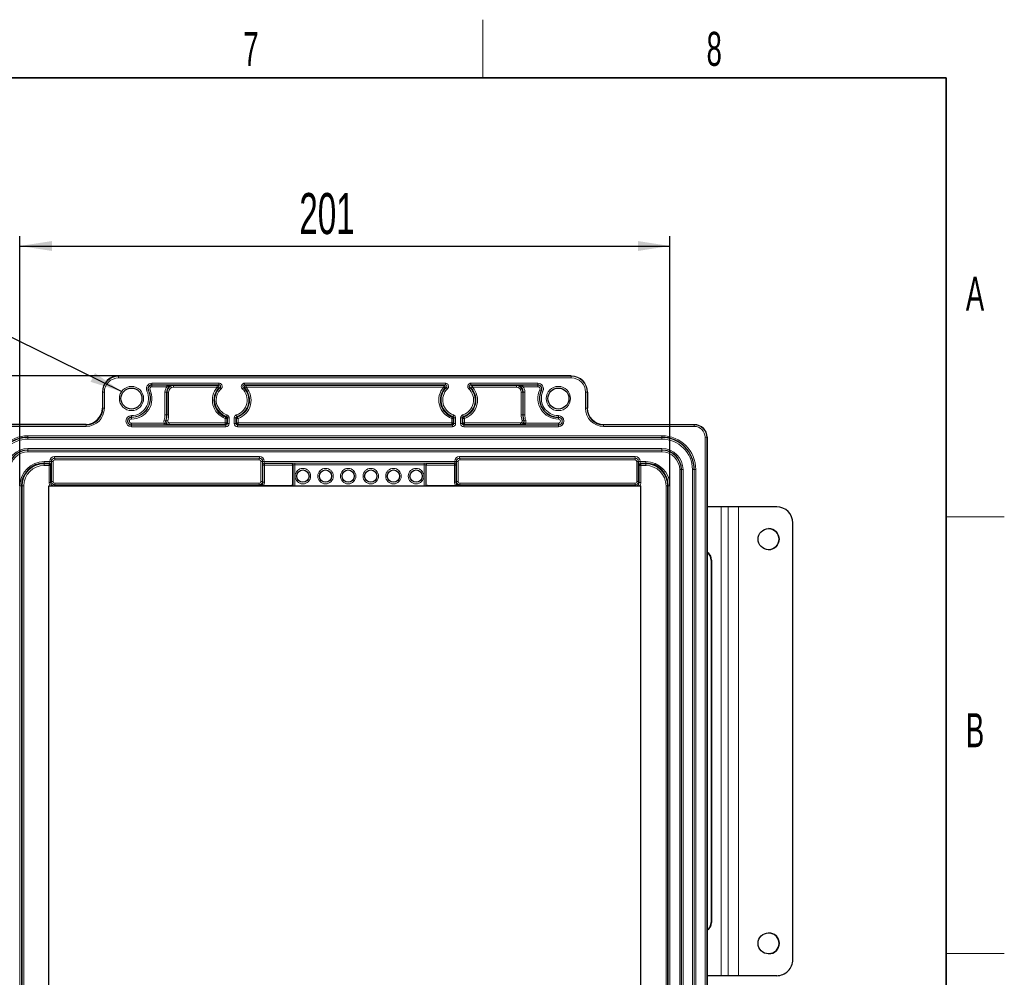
# Paper-space layout 'Blatt3' of a CAD drawing. Header units: millimetres. Extents: x 5 to 418, y 2 to 292.
# Tile 50 of 50: x 313 to 414, y 190 to 288. Entities that reach past the tile are written whole.
import ezdxf

# ---------------------------------------------------------------- set-up
doc = ezdxf.new("R2010")
doc.units = ezdxf.units.MM
doc.layers.add('SLD-0', color=7, linetype='Continuous')
doc.styles.add('SLDTEXTSTYLE0', font='TXT', dxfattribs={"width": 0.605})
doc.dimstyles.new('SLDDIMSTYLE0', dxfattribs={"dimtxt": 4.10931, "dimasz": 3.302, "dimexe": 0, "dimexo": 0.0625, "dimgap": 1.027327, "dimtad": 1, "dimlfac": 3, "dimrnd": 1e-09, "dimzin": 12, "dimdsep": 46, "dimtxsty": 'SLDTEXTSTYLE0', "dimsah": 1, "dimcen": 0.09, "dimadec": 0, "dimazin": 3, "dimtfac": 1, "dimtofl": 0, "dimtmove": 0, "dimatfit": 3, "dimfxl": 1, "dimfrac": 2, "dimtolj": 1, "dimtzin": 12, "dimarcsym": 0})
doc.dimstyles.new('SLDDIMSTYLE2', dxfattribs={"dimtxt": 4.10931, "dimasz": 3.302, "dimexe": 0, "dimexo": 0.0625, "dimgap": 1.027327, "dimtad": 1, "dimdec": 1, "dimlfac": 3, "dimrnd": 1e-09, "dimzin": 12, "dimdsep": 46, "dimtxsty": 'SLDTEXTSTYLE0', "dimsah": 1, "dimcen": 0.09, "dimadec": 0, "dimazin": 3, "dimtfac": 1, "dimtofl": 0, "dimtmove": 0, "dimatfit": 3, "dimfxl": 1, "dimfrac": 2, "dimtolj": 1, "dimtzin": 12, "dimarcsym": 0})

# ---------------------------------------------------------------- blocks, each defined once
blk = doc.blocks.new('_D_18')
at = {"layer": 'SLD-0', "color": 7}
for p, q in [((312.54, 240.45), (312.54, 266.17)), ((379.54, 240.45), (379.54, 266.17)), ((312.54, 265.17), (379.54, 265.17))]:
    blk.add_line(p, q, dxfattribs=at)
for points in [[(312.54, 265.17), (315.85, 264.66), (315.85, 265.68)], [(379.54, 265.17), (376.24, 265.68), (376.24, 264.66)]]:
    blk.add_solid(points, dxfattribs=at)
at = {"layer": 'SLD-0', "color": 7, "insert": (341.34, 270.63), "char_height": 4.233, "attachment_point": 1, "style": 'SLDTEXTSTYLE0'}
blk.add_mtext('201', dxfattribs=at)
blk = doc.blocks.new('_D_19')
at = {"layer": 'SLD-0', "color": 7}
for p, q in [((322.71, 251.78), (288.88, 251.78)), ((289.88, 127.45), (289.88, 251.78)), ((317.71, 127.45), (288.88, 127.45))]:
    blk.add_line(p, q, dxfattribs=at)
for points in [[(289.88, 251.78), (289.37, 248.48), (290.38, 248.48)], [(289.88, 127.45), (290.38, 130.75), (289.37, 130.75)]]:
    blk.add_solid(points, dxfattribs=at)
at = {"layer": 'SLD-0', "color": 7, "insert": (284.42, 184.91), "char_height": 4.233, "attachment_point": 1, "rotation": 90, "style": 'SLDTEXTSTYLE0'}
blk.add_mtext('373', dxfattribs=at)

psp = doc.layouts.new('Blatt3')

# ---------------------------------------------------------------- linework, layer by layer
at = {"color": 7, "linetype": 'Continuous', "lineweight": 18}
for p, q in [((322.7085, 251.7815), (322.7085, 251.7816)), ((322.7085, 251.7815), (322.7085, 251.7408)), ((322.7085, 251.7408), (322.7085, 251.5742)), ((322.7085, 251.7408), (369.3751, 251.7408)), ((369.3751, 251.7815), (369.3751, 251.7816)), ((369.3751, 251.7408), (369.3751, 251.7815)), ((369.3751, 251.7408), (369.3751, 251.5742)), ((369.3751, 251.5742), (322.7085, 251.5742)), ((326.15, 250.8544), (326.15, 251.021)), ((326.15, 251.021), (333.0572, 251.021)), ((333.0572, 250.8544), (326.15, 250.8544)), ((326.15, 250.831), (326.15, 250.8544)), ((326.15, 250.831), (327.6916, 250.831)), ((326.15, 250.831), (326.15, 250.6644)), ((327.6916, 250.6644), (326.15, 250.6644)), ((327.6916, 250.831), (327.6916, 250.6644)), ((328.3751, 250.7844), (328.3751, 250.8253)), ((328.3751, 250.7844), (332.8909, 250.7844)), ((328.3751, 250.6178), (328.3751, 250.7844)), ((332.8909, 250.6178), (332.8909, 250.7844)), ((333.0572, 250.8544), (333.0572, 251.021)), ((335.693, 250.8544), (335.693, 251.021)), ((335.693, 251.021), (356.3906, 251.021)), ((356.3906, 250.8544), (335.693, 250.8544)), ((335.8594, 250.7844), (356.2242, 250.7844)), ((335.8594, 250.6178), (335.8594, 250.7844)), ((356.2242, 250.6178), (356.2242, 250.7844)), ((356.3906, 250.8544), (356.3906, 251.021)), ((359.0264, 251.021), (365.9336, 251.021)), ((359.0264, 250.8544), (359.0264, 251.021)), ((365.9336, 250.8544), (359.0264, 250.8544)), ((359.1927, 250.7844), (363.7085, 250.7844)), ((359.1927, 250.6178), (359.1927, 250.7844)), ((363.7085, 250.7844), (363.7085, 250.8253)), ((363.7085, 250.7844), (363.7085, 250.6178)), ((364.392, 250.831), (365.9336, 250.831)), ((364.392, 250.831), (364.392, 250.6644)), ((365.9336, 250.6644), (364.392, 250.6644)), ((365.9336, 251.021), (365.9336, 250.8544)), ((365.9336, 250.831), (365.9336, 250.8544)), ((365.9336, 250.6644), (365.9336, 250.831)), ((321.0826, 250.1149), (321.0418, 250.1149)), ((321.0418, 250.1149), (321.0418, 250.1149)), ((321.0826, 250.1149), (321.2492, 250.1149)), ((321.0826, 248.4483), (321.0826, 250.1149)), ((321.2492, 250.1149), (321.2492, 248.4483)), ((325.7831, 250.2742), (325.6325, 250.2028)), ((325.8042, 250.2842), (325.7831, 250.2742)), ((325.8042, 250.2842), (325.9547, 250.3556)), ((327.4981, 250.1149), (327.6648, 250.1149)), ((327.4981, 247.7816), (327.4981, 250.1149)), ((327.6648, 250.1149), (327.6648, 247.7816)), ((327.7056, 250.1149), (327.6648, 250.1149)), ((327.7056, 247.7816), (327.7056, 250.1149)), ((327.8722, 250.1149), (327.7056, 250.1149)), ((327.8722, 250.1149), (327.8722, 247.7816)), ((332.8909, 250.6178), (328.3751, 250.6178)), ((333.0147, 250.5063), (332.8909, 250.6178)), ((333.1712, 250.5661), (333.2851, 250.4446)), ((335.5791, 250.5661), (335.4651, 250.4446)), ((335.8594, 250.6178), (335.7355, 250.5063)), ((356.2242, 250.6178), (335.8594, 250.6178)), ((356.3481, 250.5063), (356.2242, 250.6178)), ((356.6185, 250.4446), (356.5045, 250.5661)), ((358.9124, 250.5661), (358.7984, 250.4446)), ((359.1927, 250.6178), (359.0689, 250.5063)), ((363.7085, 250.6178), (359.1927, 250.6178)), ((364.378, 250.1149), (364.2113, 250.1149)), ((364.2113, 247.7816), (364.2113, 250.1149)), ((364.378, 250.1149), (364.4188, 250.1149)), ((364.378, 250.1149), (364.378, 247.7816)), ((364.4188, 250.1149), (364.5855, 250.1149)), ((364.4188, 247.7816), (364.4188, 250.1149)), ((364.5855, 250.1149), (364.5855, 247.7816)), ((366.1289, 250.3556), (366.2794, 250.2842)), ((366.2794, 250.2842), (366.3005, 250.2742)), ((366.4511, 250.2028), (366.3005, 250.2742)), ((370.8344, 248.4483), (370.8344, 250.1149)), ((370.8344, 250.1149), (371.001, 250.1149)), ((371.001, 250.1149), (371.001, 248.4483)), ((371.0417, 250.1149), (371.001, 250.1149)), ((371.0417, 248.4483), (371.0417, 250.1149)), ((371.0417, 250.1149), (371.0418, 250.1149)), ((321.0418, 248.4483), (321.0826, 248.4483)), ((321.0418, 248.4483), (321.0418, 248.4483)), ((321.0826, 248.4483), (321.2492, 248.4483)), ((324.0418, 247.521), (324.0418, 247.6877)), ((327.4981, 247.7816), (327.6648, 247.7816)), ((327.7056, 247.7816), (327.6648, 247.7816)), ((327.8722, 247.7816), (327.7056, 247.7816)), ((333.884, 247.7652), (333.8326, 247.6067)), ((334.9176, 247.6067), (334.8663, 247.7652)), ((357.2173, 247.7652), (357.1659, 247.6067)), ((358.251, 247.6067), (358.1996, 247.7652)), ((364.378, 247.7816), (364.2113, 247.7816)), ((364.378, 247.7816), (364.4188, 247.7816)), ((364.4188, 247.7816), (364.5855, 247.7816)), ((368.0418, 247.6877), (368.0418, 247.521)), ((370.8344, 248.4483), (371.001, 248.4483)), ((371.001, 248.4483), (371.0417, 248.4483)), ((371.0417, 248.4483), (371.0418, 248.4483)), ((310.0418, 246.7408), (319.3751, 246.7408)), ((319.3751, 246.7815), (319.3751, 246.7816)), ((319.3751, 246.7408), (319.3751, 246.7815)), ((319.3751, 246.7408), (319.3751, 246.5742)), ((324.0418, 247.4977), (324.0418, 247.521)), ((324.0418, 247.4977), (324.0418, 247.331)), ((324.0418, 246.7322), (324.0418, 246.8988)), ((324.0418, 246.8988), (327.4157, 246.8988)), ((324.0418, 246.7322), (324.0418, 246.7088)), ((327.4157, 246.7322), (324.0418, 246.7322)), ((324.0418, 246.5422), (324.0418, 246.7088)), ((324.0418, 246.7088), (333.7813, 246.7088)), ((327.4098, 247.2263), (327.5682, 247.1746)), ((327.4157, 246.7322), (327.4157, 246.8988)), ((327.781, 247.1599), (327.6214, 247.2078)), ((327.9406, 246.7787), (327.9406, 246.9454)), ((327.9406, 246.9454), (333.7113, 246.9454)), ((333.7113, 246.7787), (327.9406, 246.7787)), ((333.7667, 247.5552), (333.7113, 247.398)), ((333.7113, 246.9454), (333.7113, 247.398)), ((333.878, 247.398), (333.7113, 247.398)), ((333.7113, 246.7787), (333.7113, 246.9454)), ((333.878, 246.9454), (333.7113, 246.9454)), ((333.7813, 246.7088), (333.7113, 246.7787)), ((333.7813, 246.5422), (333.7813, 246.7088)), ((333.878, 247.398), (333.878, 246.9454)), ((333.878, 246.9454), (333.9479, 246.8755)), ((334.1145, 247.4482), (333.9479, 247.4482)), ((333.9479, 246.8755), (333.9479, 247.4482)), ((334.1145, 246.8755), (333.9479, 246.8755)), ((334.1145, 247.4482), (334.1145, 246.8755)), ((334.6357, 246.8755), (334.6357, 247.4482)), ((334.8023, 247.4482), (334.6357, 247.4482)), ((334.8023, 246.8755), (334.6357, 246.8755)), ((334.8023, 247.4482), (334.8023, 246.8755)), ((334.8723, 247.398), (334.8023, 247.4482)), ((334.8023, 246.8755), (334.8723, 246.9454)), ((334.8723, 246.9454), (334.8723, 247.398)), ((335.0389, 247.398), (334.8723, 247.398)), ((335.0389, 246.9454), (334.8723, 246.9454)), ((335.0389, 246.7787), (334.969, 246.7088)), ((334.969, 246.5422), (334.969, 246.7088)), ((334.969, 246.7088), (357.1146, 246.7088)), ((335.0389, 247.398), (334.9835, 247.5552)), ((335.0389, 247.398), (335.0389, 246.9454)), ((335.0389, 246.7787), (335.0389, 246.9454)), ((335.0389, 246.9454), (357.0447, 246.9454)), ((357.0447, 246.7787), (335.0389, 246.7787)), ((357.1001, 247.5552), (357.0447, 247.398)), ((357.0447, 246.9454), (357.0447, 247.398)), ((357.2113, 247.398), (357.0447, 247.398)), ((357.0447, 246.7787), (357.0447, 246.9454)), ((357.2113, 246.9454), (357.0447, 246.9454)), ((357.1146, 246.7088), (357.0447, 246.7787)), ((357.1146, 246.5422), (357.1146, 246.7088)), ((357.2113, 247.398), (357.2113, 246.9454)), ((357.2113, 246.9454), (357.2812, 246.8755)), ((357.4479, 247.4482), (357.2812, 247.4482)), ((357.2812, 246.8755), (357.2812, 247.4482)), ((357.4479, 246.8755), (357.2812, 246.8755)), ((357.4479, 247.4482), (357.4479, 246.8755)), ((357.969, 246.8755), (357.969, 247.4482)), ((358.1357, 247.4482), (357.969, 247.4482)), ((358.1357, 246.8755), (357.969, 246.8755)), ((358.1357, 247.4482), (358.1357, 246.8755)), ((358.2056, 247.398), (358.1357, 247.4482)), ((358.1357, 246.8755), (358.2056, 246.9454)), ((358.2056, 246.9454), (358.2056, 247.398)), ((358.3722, 247.398), (358.2056, 247.398)), ((358.3722, 246.9454), (358.2056, 246.9454)), ((358.3722, 246.7787), (358.3023, 246.7088)), ((358.3023, 246.5422), (358.3023, 246.7088)), ((358.3023, 246.7088), (368.0418, 246.7088)), ((358.3722, 247.398), (358.3169, 247.5552)), ((358.3722, 247.398), (358.3722, 246.9454)), ((358.3722, 246.7787), (358.3722, 246.9454)), ((358.3722, 246.9454), (364.143, 246.9454)), ((364.143, 246.7787), (358.3722, 246.7787)), ((364.143, 246.7787), (364.143, 246.9454)), ((364.4622, 247.2078), (364.3026, 247.1599)), ((364.5154, 247.1746), (364.6738, 247.2263)), ((364.6678, 246.8988), (364.6678, 246.7322)), ((364.6678, 246.8988), (368.0418, 246.8988)), ((368.0418, 246.7322), (364.6678, 246.7322)), ((368.0418, 247.4977), (368.0418, 247.521)), ((368.0418, 247.331), (368.0418, 247.4977)), ((368.0418, 246.8988), (368.0418, 246.7322)), ((368.0418, 246.7322), (368.0418, 246.7088)), ((368.0418, 246.5422), (368.0418, 246.7088)), ((372.7085, 246.7815), (372.7085, 246.7816)), ((372.7085, 246.7815), (372.7085, 246.7408)), ((382.0418, 246.7815), (372.7085, 246.7815)), ((372.7085, 246.5742), (372.7085, 246.7408)), ((372.7085, 246.7408), (382.0418, 246.7408)), ((382.0418, 246.7815), (382.0418, 246.7816)), ((382.0418, 246.7408), (382.0418, 246.7815)), ((382.0418, 246.5742), (382.0418, 246.7408)), ((319.3751, 246.5742), (310.0418, 246.5742)), ((313.3751, 245.612), (378.7085, 245.612)), ((313.3751, 245.612), (313.3751, 245.4454)), ((333.7813, 246.5422), (324.0418, 246.5422)), ((357.1146, 246.5422), (334.969, 246.5422)), ((368.0418, 246.5422), (358.3023, 246.5422)), ((382.0418, 246.5742), (372.7085, 246.5742)), ((378.7085, 245.4454), (378.7085, 245.612)), ((378.7085, 245.4454), (313.3751, 245.4454)), ((313.3751, 245.4308), (313.3751, 245.4454)), ((313.3751, 245.4308), (378.7085, 245.4308)), ((313.3751, 245.4308), (313.3751, 245.2641)), ((378.7085, 245.2641), (313.3751, 245.2641)), ((378.7085, 245.4308), (378.7085, 245.4454)), ((378.7085, 245.4308), (378.7085, 245.2641)), ((383.1677, 134.7816), (383.1677, 245.4483)), ((383.1677, 245.4483), (383.3343, 245.4483)), ((383.3343, 245.4483), (383.3343, 134.7816)), ((383.3751, 245.4483), (383.3343, 245.4483)), ((383.3751, 134.7816), (383.3751, 245.4483)), ((383.3751, 245.4483), (383.3751, 245.4483)), ((313.3751, 244.1324), (313.3751, 244.2991)), ((313.3751, 244.2991), (378.7085, 244.2991)), ((313.3751, 244.1324), (313.3751, 244.1178)), ((378.7085, 244.1324), (313.3751, 244.1324)), ((313.3751, 243.9511), (313.3751, 244.1178)), ((313.3751, 244.1178), (378.7085, 244.1178)), ((378.7085, 243.9511), (313.3751, 243.9511)), ((378.7085, 244.2991), (378.7085, 244.1324)), ((378.7085, 244.1324), (378.7085, 244.1178)), ((378.7085, 244.1178), (378.7085, 243.9511)), ((315.0418, 242.9454), (315.0418, 242.7787)), ((315.0418, 242.9454), (315.6214, 242.9454)), ((315.0418, 242.7787), (315.0418, 242.7088)), ((315.6157, 242.7787), (315.0418, 242.7787)), ((315.0418, 242.5422), (315.0418, 242.7088)), ((315.0418, 242.7088), (315.5458, 242.7088)), ((315.5458, 242.5422), (315.0418, 242.5422)), ((315.5458, 242.7088), (315.6157, 242.7787)), ((315.5458, 242.5422), (315.5458, 242.7088)), ((315.5458, 240.7855), (315.5458, 242.5422)), ((315.5458, 242.5422), (315.7124, 242.5422)), ((315.6214, 242.9454), (315.6214, 242.9687)), ((315.6214, 242.9687), (315.788, 242.9687)), ((315.6214, 242.9454), (315.788, 242.9454)), ((315.7823, 242.6121), (315.7124, 242.5422)), ((315.7124, 242.5422), (315.7124, 240.7855)), ((315.8056, 242.9512), (315.788, 242.9687)), ((315.788, 242.9687), (315.788, 242.9454)), ((315.8056, 240.8787), (315.8056, 242.9512)), ((315.8056, 242.9512), (315.9722, 242.9512)), ((315.9722, 242.9512), (315.9722, 240.8787)), ((316.1213, 243.4686), (337.2289, 243.4686)), ((316.1213, 243.4686), (316.1213, 243.302)), ((337.2289, 243.302), (316.1213, 243.302)), ((316.1213, 243.302), (316.1389, 243.2844)), ((316.1389, 243.2844), (337.2114, 243.2844)), ((316.1389, 243.2844), (316.1389, 243.1178)), ((337.2114, 243.1178), (316.1389, 243.1178)), ((337.2114, 243.2844), (337.2289, 243.302)), ((337.2114, 243.2844), (337.2114, 243.1178)), ((337.2289, 243.4686), (337.2289, 243.302)), ((337.378, 242.9512), (337.5447, 242.9512)), ((337.378, 240.8787), (337.378, 242.9512)), ((337.5622, 242.9687), (337.5447, 242.9512)), ((337.5447, 242.9512), (337.5447, 240.8787)), ((337.5622, 242.9454), (337.5622, 242.9687)), ((337.7288, 242.9687), (337.5622, 242.9687)), ((337.7288, 242.9454), (337.5622, 242.9454)), ((337.5971, 242.5829), (337.5679, 242.6121)), ((337.5971, 240.8262), (337.5971, 242.5829)), ((337.5971, 242.5829), (337.7638, 242.5829)), ((337.7288, 242.9687), (337.7288, 242.9454)), ((337.7288, 242.9454), (357.3547, 242.9454)), ((337.7346, 242.7787), (337.7638, 242.7495)), ((357.349, 242.7787), (337.7346, 242.7787)), ((337.7638, 242.7495), (337.7638, 242.5829)), ((337.7638, 242.7495), (340.5243, 242.7495)), ((337.7638, 242.5829), (337.7638, 240.8262)), ((340.6881, 242.5829), (337.7638, 242.5829)), ((340.5243, 242.7495), (340.539, 242.7642)), ((340.7056, 242.5975), (340.6881, 242.58)), ((340.7056, 240.4483), (340.7056, 242.5975)), ((340.8722, 242.7699), (354.2113, 242.7699)), ((340.8722, 242.7699), (340.8722, 242.6033)), ((340.8722, 242.6033), (340.8722, 240.4483)), ((354.2113, 242.6033), (340.8722, 242.6033)), ((354.2113, 242.7699), (354.2113, 242.6033)), ((354.2113, 240.4483), (354.2113, 242.6033)), ((354.378, 242.5975), (354.378, 240.4483)), ((354.3955, 242.58), (354.378, 242.5975)), ((357.3198, 242.5829), (354.3955, 242.5829)), ((354.5446, 242.7642), (354.5593, 242.7495)), ((354.5593, 242.7495), (357.3198, 242.7495)), ((357.3198, 242.7495), (357.349, 242.7787)), ((357.3198, 242.5829), (357.3198, 242.7495)), ((357.3198, 240.8262), (357.3198, 242.5829)), ((357.3198, 242.5829), (357.4865, 242.5829)), ((357.3547, 242.9454), (357.3547, 242.9687)), ((357.5214, 242.9687), (357.3547, 242.9687)), ((357.5214, 242.9454), (357.3547, 242.9454)), ((357.5157, 242.6121), (357.4865, 242.5829)), ((357.4865, 242.5829), (357.4865, 240.8262)), ((357.5214, 242.9687), (357.5214, 242.9454)), ((357.5389, 242.9512), (357.5214, 242.9687)), ((357.5389, 240.8787), (357.5389, 242.9512)), ((357.5389, 242.9512), (357.7056, 242.9512)), ((357.7056, 242.9512), (357.7056, 240.8787)), ((357.8547, 243.4686), (375.9623, 243.4686)), ((357.8547, 243.302), (357.8547, 243.4686)), ((375.9623, 243.302), (357.8547, 243.302)), ((357.8547, 243.302), (357.8722, 243.2844)), ((357.8722, 243.2844), (375.9447, 243.2844)), ((357.8722, 243.1178), (357.8722, 243.2844)), ((375.9447, 243.1178), (357.8722, 243.1178)), ((375.9447, 243.2844), (375.9623, 243.302)), ((375.9447, 243.1178), (375.9447, 243.2844)), ((375.9623, 243.302), (375.9623, 243.4686)), ((376.1113, 242.9512), (376.278, 242.9512)), ((376.1113, 240.8787), (376.1113, 242.9512)), ((376.2955, 242.9687), (376.278, 242.9512)), ((376.278, 242.9512), (376.278, 240.8787)), ((376.2955, 242.9454), (376.2955, 242.9687)), ((376.2955, 242.9687), (376.4622, 242.9687)), ((376.2955, 242.9454), (376.4622, 242.9454)), ((376.3712, 242.5422), (376.3013, 242.6121)), ((376.3712, 240.7855), (376.3712, 242.5422)), ((376.3712, 242.5422), (376.5378, 242.5422)), ((376.4622, 242.9687), (376.4622, 242.9454)), ((376.4622, 242.9454), (377.0418, 242.9454)), ((376.4679, 242.7787), (376.5378, 242.7088)), ((377.0418, 242.7787), (376.4679, 242.7787)), ((376.5378, 242.5422), (376.5378, 242.7088)), ((376.5378, 242.7088), (377.0418, 242.7088)), ((376.5378, 242.5422), (376.5378, 240.7855)), ((377.0418, 242.5422), (376.5378, 242.5422)), ((377.0418, 242.7787), (377.0418, 242.9454)), ((377.0418, 242.7088), (377.0418, 242.7787)), ((377.0418, 242.5422), (377.0418, 242.7088)), ((380.5447, 138.1149), (380.5447, 242.1149)), ((380.7113, 242.1149), (380.5447, 242.1149)), ((380.7113, 242.1149), (380.7113, 138.1149)), ((380.726, 242.1149), (380.7113, 242.1149)), ((380.726, 138.1149), (380.726, 242.1149)), ((380.8926, 242.1149), (380.726, 242.1149)), ((380.8926, 242.1149), (380.8926, 138.1149)), ((382.0243, 242.1149), (381.8576, 242.1149)), ((381.8576, 138.1149), (381.8576, 242.1149)), ((382.0243, 242.1149), (382.0389, 242.1149)), ((382.0243, 242.1149), (382.0243, 138.1149)), ((382.0389, 242.1149), (382.2056, 242.1149)), ((382.0389, 138.1149), (382.0389, 242.1149)), ((382.2056, 242.1149), (382.2056, 138.1149)), ((315.5458, 240.7855), (315.7124, 240.7855)), ((315.7124, 240.7855), (315.8056, 240.8787)), ((315.8056, 240.8787), (315.9722, 240.8787)), ((316.1389, 240.5454), (316.0457, 240.4522)), ((316.1389, 240.712), (316.1389, 240.5454)), ((316.1389, 240.712), (337.2114, 240.712)), ((337.2114, 240.5454), (316.1389, 240.5454)), ((337.2114, 240.712), (337.2114, 240.5454)), ((337.2638, 240.4929), (337.2114, 240.5454)), ((337.378, 240.8787), (337.5447, 240.8787)), ((337.5447, 240.8787), (337.5971, 240.8262)), ((337.5971, 240.8262), (337.7638, 240.8262)), ((357.3198, 240.8262), (357.4865, 240.8262)), ((357.4865, 240.8262), (357.5389, 240.8787)), ((357.5389, 240.8787), (357.7056, 240.8787)), ((357.8722, 240.5454), (357.8198, 240.4929)), ((357.8722, 240.5454), (357.8722, 240.712)), ((357.8722, 240.712), (375.9447, 240.712)), ((375.9447, 240.5454), (357.8722, 240.5454)), ((375.9447, 240.5454), (375.9447, 240.712)), ((376.0379, 240.4522), (375.9447, 240.5454)), ((376.1113, 240.8787), (376.278, 240.8787)), ((376.278, 240.8787), (376.3712, 240.7855)), ((376.3712, 240.7855), (376.5378, 240.7855)), ((312.5447, 240.4483), (312.7113, 240.4483)), ((312.5447, 159.451), (312.5447, 240.4483)), ((312.7113, 240.4483), (312.7113, 159.451)), ((312.7812, 240.4483), (312.7113, 240.4483)), ((312.7812, 159.5209), (312.7812, 240.4483)), ((312.9479, 240.4483), (312.7812, 240.4483)), ((312.9479, 240.4483), (312.9479, 159.5209)), ((316.0457, 240.4483), (316.0457, 240.4522)), ((316.0457, 240.4522), (340.4857, 240.4522)), ((340.4857, 240.4522), (340.5236, 240.4901)), ((340.4857, 240.4483), (340.4857, 240.4522)), ((354.56, 240.4901), (354.5979, 240.4522)), ((354.5979, 240.4522), (354.5979, 240.4483)), ((354.5979, 240.4522), (376.0379, 240.4522)), ((376.0379, 240.4522), (376.0379, 240.4483)), ((379.1357, 159.5209), (379.1357, 240.4483)), ((379.1357, 240.4483), (379.3023, 240.4483)), ((379.3023, 240.4483), (379.3023, 159.5209)), ((379.3723, 240.4483), (379.3023, 240.4483)), ((379.3723, 159.451), (379.3723, 240.4483)), ((379.3723, 240.4483), (379.5389, 240.4483)), ((379.5389, 240.4483), (379.5389, 159.451)), ((384.8231, 189.9482), (384.8231, 238.2815)), ((385.5418, 189.9482), (385.5418, 238.2815)), ((385.5418, 189.9482), (385.5418, 238.2815)), ((386.6086, 189.9482), (386.6086, 238.2815)), ((383.8261, 232.7815), (383.795, 232.7815)), ((383.795, 195.4482), (383.8261, 195.4482))]:
    psp.add_line(p, q, dxfattribs=at)
at = {"color": 7, "linetype": 'Continuous', "lineweight": 25}
for p, q in [((369.3751, 251.7815), (322.7085, 251.7815)), ((321.0418, 250.1149), (321.0418, 248.4483)), ((371.0417, 250.1149), (371.0417, 248.4483)), ((319.3751, 246.7815), (310.0418, 246.7815)), ((372.7085, 246.7815), (382.0418, 246.7815)), ((383.3751, 245.4483), (383.3751, 134.7816)), ((340.6881, 240.4483), (340.6881, 242.58)), ((354.3955, 242.58), (354.3955, 240.4483)), ((315.5418, 240.4483), (376.5418, 240.4483)), ((315.5418, 158.1149), (315.5418, 240.4483)), ((337.6339, 240.4901), (340.5236, 240.4901)), ((354.56, 240.4901), (357.4497, 240.4901)), ((376.5418, 158.1149), (376.5418, 240.4483)), ((384.8231, 238.2815), (383.3751, 238.2815)), ((385.5418, 238.2815), (384.8231, 238.2815)), ((386.6086, 238.2815), (385.5418, 238.2815)), ((385.5418, 238.2815), (385.5418, 238.2815)), ((390.5419, 238.2815), (386.6086, 238.2815)), ((392.2086, 191.6149), (392.2086, 236.6149)), ((383.795, 232.7815), (383.795, 195.4482)), ((383.8261, 232.7815), (383.8261, 195.4482)), ((384.8231, 189.9482), (383.3751, 189.9482)), ((385.5418, 189.9482), (384.8231, 189.9482)), ((386.6086, 189.9482), (385.5418, 189.9482)), ((385.5418, 189.9482), (385.5418, 189.9482)), ((390.5419, 189.9482), (386.6086, 189.9482))]:
    psp.add_line(p, q, dxfattribs=at)
at = {"color": 7, "linetype": 'Continuous', "lineweight": 18, "flags": 128}
for points in [[(333.9479, 247.4482), (333.8836, 247.402), (333.878, 247.398)], [(357.2812, 247.4482), (357.2169, 247.402), (357.2113, 247.398)], [(340.5217, 240.4483), (340.5159, 240.4494), (340.4857, 240.4522)], [(354.5979, 240.4522), (354.5677, 240.4494), (354.5619, 240.4483)]]:
    psp.add_lwpolyline(points, dxfattribs=at)
at = {"color": 7, "linetype": 'Continuous', "lineweight": 18}
for centre, radius in [((324.0418, 249.4483), 1.25), ((368.0418, 249.4483), 1.25), ((341.7085, 241.4483), 0.8), ((344.0418, 241.4483), 0.8), ((346.3751, 241.4483), 0.8), ((348.7085, 241.4483), 0.8), ((351.0418, 241.4483), 0.8), ((353.3751, 241.4483), 0.8)]:
    psp.add_circle(centre, radius, dxfattribs=at)
at = {"color": 7, "linetype": 'Continuous', "lineweight": 25}
for centre, radius in [((324.0418, 249.4483), 1.0833), ((368.0418, 249.4483), 1.0833), ((341.7085, 241.4483), 0.6333), ((344.0418, 241.4483), 0.6333), ((346.3751, 241.4483), 0.6333), ((348.7085, 241.4483), 0.6333), ((351.0418, 241.4483), 0.6333), ((353.3751, 241.4483), 0.6333), ((389.7086, 234.9482), 1.0833), ((389.7086, 193.2815), 1.0833)]:
    psp.add_circle(centre, radius, dxfattribs=at)
for centre, radius, start, end in [((322.7085, 250.1149), 1.6666, 90, 180), ((326.15, 250.4483), 0.4061, 90, 205.376934), ((328.3751, 250.1149), 0.7104, 90, 180), ((363.7085, 250.1149), 0.7104, 0, 90), ((334.3751, 249.2816), 1.8305, 138.004419, 250.58727), ((357.7085, 249.2816), 1.8305, 138.004419, 250.58727), ((368.0418, 249.4483), 1.9506, 154.623066, 270), ((319.3751, 248.4483), 1.7074, 270, 0), ((319.3751, 248.4483), 1.6667, 270, 0), ((325.7085, 247.7816), 1.9971, 343.302466, 0), ((366.3751, 247.7816), 1.9971, 180, 196.697534), ((372.7085, 248.4483), 1.7074, 180, 270), ((324.0418, 247.1149), 0.4061, 90, 270), ((313.3751, 242.1149), 3.3305, 90, 180), ((378.7085, 242.1149), 3.3305, 0, 90), ((313.3751, 242.1149), 2.0175, 90, 180), ((378.7085, 242.1149), 2.0175, 0, 90), ((315.0418, 240.4483), 2.3305, 90, 180), ((377.0418, 240.4483), 2.3305, 0, 90), ((390.5419, 236.6149), 1.6667, 0.012084, 90), ((389.7086, 234.9482), 1.0833, 0.012084, 90), ((389.7086, 234.9482), 1.0833, 270, 0.012084), ((382.8256, 232.7822), 1.0005, 359.963881, 56.690766), ((382.7942, 232.782), 1.0008, 359.970821, 54.517981), ((382.794, 195.4478), 1.0009, 305.458186, 0.024895), ((382.8256, 195.4476), 1.0005, 303.290087, 0.036136), ((389.7086, 193.2815), 1.0833, 270, 90), ((390.5419, 191.6149), 1.6667, 270, 0.012084)]:
    psp.add_arc(centre, radius, start, end, dxfattribs=at)
at = {"color": 7, "linetype": 'Continuous', "lineweight": 18}
for centre, radius, start, end in [((322.7085, 250.1149), 1.6259, 90, 180), ((369.3751, 250.1149), 1.6666, 0, 90), ((369.3751, 250.1149), 1.6259, 0, 90), ((322.7085, 250.1149), 1.4592, 90, 180), ((326.15, 250.4483), 0.5728, 90, 205.376934), ((326.15, 250.4483), 0.3827, 90, 205.376934), ((326.15, 250.4483), 0.2161, 90, 205.376934), ((328.3751, 250.1149), 0.877, 141.208269, 180), ((328.3751, 250.1149), 0.6695, 90, 180), ((332.8907, 250.6177), 0.1667, 318.066968, 89.937451), ((335.8596, 250.6177), 0.1667, 90.062549, 221.933032), ((356.224, 250.6177), 0.1667, 318.066968, 89.937451), ((359.1929, 250.6177), 0.1667, 90.062549, 221.933032), ((363.7085, 250.1149), 0.6695, 0, 90), ((363.7085, 250.1149), 0.877, 0, 38.791731), ((365.9336, 250.4483), 0.5728, 334.623066, 90), ((365.9336, 250.4483), 0.4061, 334.623066, 90), ((365.9336, 250.4483), 0.3827, 334.623066, 90), ((365.9336, 250.4483), 0.2161, 334.623066, 90), ((369.3751, 250.1149), 1.4592, 0, 90), ((324.0418, 249.4483), 2.1172, 270, 25.376934), ((324.0418, 249.4483), 1.9506, 270, 25.376934), ((324.0418, 249.4483), 1.9272, 270, 25.376934), ((324.0418, 249.4483), 1.7606, 270, 25.376934), ((328.3751, 250.1149), 0.5029, 90, 180), ((334.3751, 249.2816), 1.9971, 138.004419, 250.58727), ((334.3751, 249.2816), 1.7606, 133.144612, 252.052345), ((334.3751, 249.2816), 1.5939, 133.144612, 252.052345), ((334.3751, 249.2816), 1.5939, 287.947655, 46.855388), ((334.3751, 249.2816), 1.7606, 287.947655, 46.855388), ((334.3751, 249.2816), 1.8305, 289.41273, 41.995581), ((334.3751, 249.2816), 1.9971, 289.41273, 41.995581), ((357.7085, 249.2816), 1.9971, 138.004419, 250.58727), ((357.7085, 249.2816), 1.7606, 133.144612, 252.052345), ((357.7085, 249.2816), 1.5939, 133.144612, 252.052345), ((357.7085, 249.2816), 1.5939, 287.947655, 46.855388), ((357.7085, 249.2816), 1.7606, 287.947655, 46.855388), ((357.7085, 249.2816), 1.8305, 289.41273, 41.995581), ((357.7085, 249.2816), 1.9971, 289.41273, 41.995581), ((363.7085, 250.1149), 0.5029, 0, 90), ((368.0418, 249.4483), 2.1172, 154.623066, 270), ((368.0418, 249.4483), 1.9272, 154.623066, 270), ((368.0418, 249.4483), 1.7606, 154.623066, 270), ((319.3751, 248.4483), 1.8741, 270, 0), ((324.0418, 247.1149), 0.5728, 90, 270), ((325.7085, 247.7816), 1.7897, 341.924142, 360), ((325.7085, 247.7816), 1.9563, 341.924142, 360), ((325.7085, 247.7816), 2.1638, 343.302466, 0), ((366.3751, 247.7816), 2.1638, 180, 196.697534), ((366.3751, 247.7816), 1.9563, 180, 198.075858), ((366.3751, 247.7816), 1.7897, 180, 198.075858), ((368.0418, 247.1149), 0.5728, 270, 90), ((372.7085, 248.4483), 1.8741, 180, 270), ((372.7085, 248.4483), 1.6667, 180, 270), ((324.0418, 247.1149), 0.3827, 90, 270), ((324.0418, 247.1149), 0.2161, 90, 270), ((333.7113, 246.9454), 0.1667, 270.020437, 359.979563), ((333.7113, 247.398), 0.1667, 0.013506, 70.573764), ((335.039, 247.398), 0.1667, 109.426236, 179.986494), ((335.039, 246.9454), 0.1667, 180.020437, 269.979563), ((357.0446, 246.9454), 0.1667, 270.020437, 359.979563), ((357.0446, 247.398), 0.1667, 0.013506, 70.573764), ((358.3723, 247.398), 0.1667, 109.426236, 179.986494), ((358.3723, 246.9454), 0.1667, 180.020437, 269.979563), ((368.0418, 247.1149), 0.4061, 270, 90), ((368.0418, 247.1149), 0.3827, 270, 90), ((368.0418, 247.1149), 0.2161, 270, 90), ((382.0418, 245.4483), 1.3333, 0, 90), ((382.0418, 245.4483), 1.2926, 0, 90), ((313.3751, 242.1149), 3.4971, 90, 180), ((378.7085, 242.1149), 3.4971, 0, 90), ((382.0418, 245.4483), 1.1259, 0, 90), ((313.3751, 242.1149), 3.3158, 90, 180), ((313.3751, 242.1149), 3.1492, 90, 180), ((378.7085, 242.1149), 3.3158, 0, 90), ((378.7085, 242.1149), 3.1492, 0, 90), ((313.3751, 242.1149), 2.1841, 90, 180), ((313.3751, 242.1149), 2.0029, 90, 180), ((313.3751, 242.1149), 1.8362, 90, 180), ((378.7085, 242.1149), 2.1841, 0, 90), ((378.7085, 242.1149), 2.0029, 0, 90), ((378.7085, 242.1149), 1.8362, 0, 90), ((315.0418, 240.4483), 2.4971, 90, 180), ((315.0418, 240.4483), 2.2606, 90, 180), ((315.0418, 240.4483), 2.0939, 90, 180), ((315.5457, 242.5421), 0.1667, 0.020437, 89.979563), ((315.6156, 242.612), 0.1667, 0.020437, 89.979563), ((316.1389, 242.9511), 0.3333, 90.008727, 179.991273), ((337.2113, 242.9511), 0.3333, 0.008727, 89.991273), ((337.7346, 242.612), 0.1667, 90.020437, 179.979563), ((337.7638, 242.5828), 0.1667, 90.020437, 179.979563), ((340.5389, 242.5975), 0.1667, 0.020437, 89.979563), ((354.5447, 242.5975), 0.1667, 90.020437, 179.979563), ((357.3198, 242.5828), 0.1667, 0.020437, 89.979563), ((357.349, 242.612), 0.1667, 0.020437, 89.979563), ((357.8723, 242.9511), 0.3333, 90.008727, 179.991273), ((375.9447, 242.9511), 0.3333, 0.008727, 89.991273), ((376.468, 242.612), 0.1667, 90.020437, 179.979563), ((376.5379, 242.5421), 0.1667, 90.020437, 179.979563), ((377.0418, 240.4483), 2.4971, 0, 90), ((377.0418, 240.4483), 2.2606, 0, 90), ((377.0418, 240.4483), 2.0939, 0, 90), ((316.1389, 240.8787), 0.3333, 180.008727, 269.991273), ((337.2113, 240.8787), 0.3333, 270.008727, 359.991273), ((357.8723, 240.8787), 0.3333, 180.008727, 269.991273), ((375.9447, 240.8787), 0.3333, 270.008727, 359.991273)]:
    psp.add_arc(centre, radius, start, end, dxfattribs=at)
for centre, major_axis, ratio, start_param, end_param in [((333.7812, 246.8756), (0.2358, -0.2358), 0.99969546, 5.49793944, 7.06843118), ((333.7812, 246.8756), (0.118, -0.118), 0.99908703, 5.49793944, 7.06843118), ((334.9691, 246.8756), (-0.2358, -0.2358), 0.99969546, 5.49793944, 7.06843118), ((334.9691, 246.8756), (0.118, 0.118), 0.99908703, 2.35634678, 3.92683852), ((357.1145, 246.8756), (0.2358, -0.2358), 0.99969546, 5.49793944, 7.06843118), ((357.1145, 246.8756), (0.118, -0.118), 0.99908703, 5.49793944, 7.06843118), ((358.3024, 246.8756), (-0.2358, -0.2358), 0.99969546, 5.49793944, 7.06843118), ((358.3024, 246.8756), (0.118, 0.118), 0.99908703, 2.35634678, 3.92683852), ((315.6156, 242.9454), (0, 0.1667), 0.03491013, 3.15904595, 4.71238898), ((316.1215, 242.9686), (0.3537, -0.3537), 0.99969546, 2.35634678, 3.92683852), ((315.7822, 242.9454), (0, 0.3333), 0.01745506, 3.15904595, 4.71238898), ((316.1215, 242.9686), (-0.2358, 0.2358), 0.99939115, 5.49793944, 7.06843118), ((316.1389, 242.9511), (0.1179, -0.1179), 0.99969546, 2.35634678, 3.92683852), ((337.2113, 242.9511), (-0.1179, -0.1179), 0.99969546, 2.35634678, 3.92683852), ((337.2288, 242.9686), (-0.3537, -0.3537), 0.99969546, 2.35634678, 3.92683852), ((337.2288, 242.9686), (0.2358, 0.2358), 0.99939115, 5.49793944, 7.06843118), ((337.568, 242.9454), (0, 0.3333), 0.01745506, 1.57079633, 3.12413936), ((337.7347, 242.9454), (0, 0.1667), 0.03491013, 1.57079633, 3.12413936), ((340.8722, 242.7641), (0.3333, 0), 0.01745506, 1.57079633, 3.12413936), ((340.8722, 242.5974), (0.1667, 0), 0.03491013, 1.57079633, 3.12413936), ((354.2113, 242.7641), (0.3333, 0), 0.01745506, 0.01745329, 1.57079633), ((354.2113, 242.5974), (0.1667, 0), 0.03491013, 0.01745329, 1.57079633), ((357.3489, 242.9454), (0, 0.1667), 0.03491013, 3.15904595, 4.71238898), ((357.8548, 242.9686), (0.3537, -0.3537), 0.99969546, 2.35634678, 3.92683852), ((357.5156, 242.9454), (0, 0.3333), 0.01745506, 3.15904595, 4.71238898), ((357.8548, 242.9686), (-0.2358, 0.2358), 0.99939115, 5.49793944, 7.06843118), ((357.8723, 242.9511), (0.1179, -0.1179), 0.99969546, 2.35634678, 3.92683852), ((375.9447, 242.9511), (-0.1179, -0.1179), 0.99969546, 2.35634678, 3.92683852), ((375.9621, 242.9686), (-0.3537, -0.3537), 0.99969546, 2.35634678, 3.92683852), ((375.9621, 242.9686), (0.2358, 0.2358), 0.99939115, 5.49793944, 7.06843118), ((376.3014, 242.9454), (0, 0.3333), 0.01745506, 1.57079633, 3.12413936), ((376.468, 242.9454), (0, 0.1667), 0.03491013, 1.57079633, 3.12413936), ((316.0458, 240.7856), (0.3537, 0.3537), 0.99969546, 2.35634678, 3.09654582), ((316.0458, 240.7856), (0.2358, 0.2358), 0.99939115, 2.35634678, 3.92683852), ((316.1389, 240.8787), (0.1179, 0.1179), 0.99969546, 2.35634678, 3.92683852), ((337.2113, 240.8787), (-0.1179, 0.1179), 0.99969546, 2.35634678, 3.92683852), ((337.2637, 240.8264), (0.2358, -0.2358), 0.99939115, 5.49793944, 7.06843118), ((337.2637, 240.8264), (-0.3537, 0.3537), 0.99969546, 3.18958299, 3.92683852), ((357.8199, 240.8264), (0.3537, 0.3537), 0.99969546, 2.35634678, 3.09360232), ((357.8199, 240.8264), (0.2358, 0.2358), 0.99939115, 2.35634678, 3.92683852), ((357.8723, 240.8787), (0.1179, 0.1179), 0.99969546, 2.35634678, 3.92683852), ((375.9447, 240.8787), (-0.1179, 0.1179), 0.99969546, 2.35634678, 3.92683852), ((376.0377, 240.7856), (-0.2358, 0.2358), 0.99939115, 2.35634678, 3.92683852), ((376.0377, 240.7856), (-0.3537, 0.3537), 0.99969546, 3.18663949, 3.92683852)]:
    psp.add_ellipse(centre, major_axis=major_axis, ratio=ratio, start_param=start_param, end_param=end_param, dxfattribs=at)
at = {"color": 7, "linetype": 'Continuous', "lineweight": 25}
for centre, major_axis, ratio, start_param, end_param in [((340.5243, 242.5829), (-0.064, 0.1545), 0.97561944, 4.3283404, 5.88168343), ((340.5214, 242.58), (-0.1179, -0.1179), 0.99969546, 2.35634678, 2.37349549), ((354.5593, 242.5829), (0.064, 0.1545), 0.97561944, 0.40150187, 1.95484491), ((354.5622, 242.58), (0.1179, -0.1179), 0.99969546, 3.90968982, 3.92683852), ((340.5235, 240.3234), (0.1179, 0.1179), 0.99969546, 0.06121164, 0.78524587), ((354.56, 240.3234), (-0.1179, 0.1179), 0.99969546, 5.49793944, 6.22197366)]:
    psp.add_ellipse(centre, major_axis=major_axis, ratio=ratio, start_param=start_param, end_param=end_param, dxfattribs=at)
for points, knots in [([(327.6916, 250.831), (327.7625, 250.8309), (327.9481, 250.8305), (328.1716, 250.828), (328.3182, 250.8261), (328.3744, 250.8253), (328.3751, 250.8253)], [0, 0, 0, 0, 0.275575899, 0.721831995, 0.996505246, 1, 1, 1, 1]), ([(363.7085, 250.8253), (363.7092, 250.8253), (363.7654, 250.8261), (363.912, 250.828), (364.1355, 250.8305), (364.3211, 250.8309), (364.392, 250.831)], [0, 0, 0, 0, 0.00349475, 0.27816801, 0.7244241, 1, 1, 1, 1]), ([(337.6339, 240.4901), (337.5944, 240.4902), (337.4691, 240.4904), (337.3531, 240.4918), (337.2737, 240.4928), (337.2644, 240.4929), (337.2638, 240.4929)], [0, 0, 0, 0, 0.288698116, 0.916455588, 0.994855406, 1, 1, 1, 1]), ([(357.8198, 240.4929), (357.8192, 240.4929), (357.8099, 240.4928), (357.7305, 240.4918), (357.6145, 240.4904), (357.4892, 240.4902), (357.4497, 240.4901)], [0, 0, 0, 0, 0.00514459, 0.08354441, 0.71130188, 1, 1, 1, 1])]:
    psp.add_open_spline(points, degree=3, knots=knots, dxfattribs=at)
at = {"color": 7, "linetype": 'Continuous', "lineweight": 18}
for points, knots in [([(327.6916, 250.6644), (327.7449, 250.6836), (327.9011, 250.74), (328.1081, 250.8044), (328.281, 250.8236), (328.3525, 250.8253), (328.3697, 250.8253), (328.3741, 250.8253), (328.3751, 250.8253)], [0, 0, 0, 0, 0.23452526, 0.68741723, 0.92614546, 0.98068488, 0.99570818, 1, 1, 1, 1]), ([(332.8909, 250.7844), (332.9177, 250.7963), (332.9707, 250.8196), (333.0286, 250.8429), (333.0572, 250.8544)], [0, 0, 0, 0, 0.50654101, 1, 1, 1, 1]), ([(333.0572, 251.021), (333.0948, 251.0173), (333.1698, 251.01), (333.2697, 250.9524), (333.3455, 250.8678), (333.3889, 250.7621), (333.3944, 250.6487), (333.363, 250.5348), (333.3118, 250.4754), (333.2851, 250.4446)], [0, 0, 0, 0, 0.14139509, 0.2827947, 0.42408171, 0.565233, 0.70632614, 0.84746405, 1, 1, 1, 1]), ([(333.1712, 250.5661), (333.1845, 250.5816), (333.2102, 250.6113), (333.226, 250.6683), (333.2233, 250.725), (333.2016, 250.7779), (333.1636, 250.8202), (333.1136, 250.8489), (333.076, 250.8525), (333.0572, 250.8544)], [0, 0, 0, 0, 0.15272322, 0.29387219, 0.43484525, 0.57582812, 0.71700269, 0.85842573, 1, 1, 1, 1]), ([(335.4651, 250.4446), (335.4403, 250.4729), (335.3905, 250.5296), (335.357, 250.6399), (335.3596, 250.7534), (335.4002, 250.8603), (335.4737, 250.9467), (335.5745, 251.0085), (335.6525, 251.0167), (335.693, 251.021)], [0, 0, 0, 0, 0.14139512, 0.28279475, 0.42408173, 0.56523296, 0.70632609, 0.84746406, 1, 1, 1, 1]), ([(335.693, 250.8544), (335.6727, 250.8522), (335.6337, 250.8482), (335.5832, 250.8173), (335.5464, 250.7741), (335.5261, 250.7207), (335.5248, 250.6638), (335.5417, 250.6087), (335.5666, 250.5803), (335.5791, 250.5661)], [0, 0, 0, 0, 0.15272309, 0.29387213, 0.43484524, 0.57582805, 0.71700253, 0.85842559, 1, 1, 1, 1]), ([(335.693, 250.8544), (335.7216, 250.8429), (335.7795, 250.8196), (335.8325, 250.7963), (335.8594, 250.7844)], [0, 0, 0, 0, 0.49346452, 1, 1, 1, 1]), ([(356.2242, 250.7844), (356.2511, 250.7963), (356.3041, 250.8196), (356.362, 250.8429), (356.3906, 250.8544)], [0, 0, 0, 0, 0.50654101, 1, 1, 1, 1]), ([(356.3906, 251.021), (356.4281, 251.0173), (356.5031, 251.01), (356.603, 250.9524), (356.6788, 250.8678), (356.7222, 250.7621), (356.7277, 250.6487), (356.6964, 250.5348), (356.6451, 250.4754), (356.6185, 250.4446)], [0, 0, 0, 0, 0.14139509, 0.2827947, 0.42408171, 0.565233, 0.70632614, 0.84746405, 1, 1, 1, 1]), ([(356.5045, 250.5661), (356.5179, 250.5816), (356.5436, 250.6113), (356.5593, 250.6683), (356.5566, 250.725), (356.5349, 250.7779), (356.4969, 250.8202), (356.4469, 250.8489), (356.4094, 250.8525), (356.3906, 250.8544)], [0, 0, 0, 0, 0.15272322, 0.29387219, 0.43484525, 0.57582812, 0.71700269, 0.85842573, 1, 1, 1, 1]), ([(358.7984, 250.4446), (358.7736, 250.4729), (358.7239, 250.5296), (358.6903, 250.6399), (358.6929, 250.7534), (358.7336, 250.8603), (358.807, 250.9467), (358.9078, 251.0085), (358.9858, 251.0167), (359.0264, 251.021)], [0, 0, 0, 0, 0.14139512, 0.28279475, 0.42408173, 0.56523296, 0.70632609, 0.84746406, 1, 1, 1, 1]), ([(359.0264, 250.8544), (359.0061, 250.8522), (358.967, 250.8482), (358.9165, 250.8173), (358.8797, 250.7741), (358.8594, 250.7207), (358.8582, 250.6638), (358.875, 250.6087), (358.8999, 250.5803), (358.9124, 250.5661)], [0, 0, 0, 0, 0.15272309, 0.29387213, 0.43484524, 0.57582805, 0.71700253, 0.85842559, 1, 1, 1, 1]), ([(359.0264, 250.8544), (359.0549, 250.8429), (359.1129, 250.8196), (359.1659, 250.7963), (359.1927, 250.7844)], [0, 0, 0, 0, 0.49346452, 1, 1, 1, 1]), ([(363.7085, 250.8253), (363.7095, 250.8253), (363.7139, 250.8253), (363.7311, 250.8253), (363.8026, 250.8236), (363.9755, 250.8044), (364.1825, 250.74), (364.3387, 250.6836), (364.392, 250.6644)], [0, 0, 0, 0, 0.00429182, 0.01931512, 0.07385454, 0.31258277, 0.76547474, 1, 1, 1, 1]), ([(333.1712, 250.5661), (333.1444, 250.5563), (333.09, 250.5365), (333.04, 250.5165), (333.0147, 250.5063)], [0, 0, 0, 0, 0.49345424, 1, 1, 1, 1]), ([(335.7355, 250.5063), (335.7102, 250.5165), (335.6602, 250.5365), (335.6059, 250.5563), (335.5791, 250.5661)], [0, 0, 0, 0, 0.50654023, 1, 1, 1, 1]), ([(356.5045, 250.5661), (356.4777, 250.5563), (356.4234, 250.5365), (356.3734, 250.5165), (356.3481, 250.5063)], [0, 0, 0, 0, 0.49345424, 1, 1, 1, 1]), ([(359.0689, 250.5063), (359.0435, 250.5165), (358.9935, 250.5365), (358.9392, 250.5563), (358.9124, 250.5661)], [0, 0, 0, 0, 0.50654023, 1, 1, 1, 1]), ([(333.7667, 247.5552), (333.7677, 247.5559), (333.7759, 247.5623), (333.7979, 247.5793), (333.8189, 247.5959), (333.8326, 247.6067)], [0, 0, 0, 0, 0.04231421, 0.37509093, 1, 1, 1, 1]), ([(333.9479, 247.4482), (333.9469, 247.4618), (333.9446, 247.4942), (333.9228, 247.5414), (333.8844, 247.5841), (333.8499, 247.5992), (333.8326, 247.6067)], [0, 0, 0, 0, 0.19555147, 0.46367777, 0.73182241, 1, 1, 1, 1]), ([(333.884, 247.7652), (333.9185, 247.7502), (333.9876, 247.7201), (334.0643, 247.6347), (334.1079, 247.5401), (334.1126, 247.4755), (334.1145, 247.4482)], [0, 0, 0, 0, 0.2681622, 0.53632557, 0.80446491, 1, 1, 1, 1]), ([(334.6357, 247.4482), (334.6394, 247.4857), (334.6467, 247.5607), (334.7043, 247.66), (334.7808, 247.7306), (334.8409, 247.755), (334.8663, 247.7652)], [0, 0, 0, 0, 0.2681622, 0.53632557, 0.80446491, 1, 1, 1, 1]), ([(334.9176, 247.6067), (334.905, 247.6016), (334.8749, 247.5894), (334.8366, 247.5541), (334.8078, 247.5044), (334.8042, 247.4669), (334.8023, 247.4482)], [0, 0, 0, 0, 0.19555147, 0.46367777, 0.73182241, 1, 1, 1, 1]), ([(334.9176, 247.6067), (334.9186, 247.606), (334.9268, 247.5994), (334.9487, 247.5821), (334.9698, 247.5658), (334.9835, 247.5552)], [0, 0, 0, 0, 0.042314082, 0.375090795, 1, 1, 1, 1]), ([(357.1001, 247.5552), (357.101, 247.5559), (357.1092, 247.5623), (357.1312, 247.5793), (357.1522, 247.5959), (357.1659, 247.6067)], [0, 0, 0, 0, 0.04231421, 0.37509093, 1, 1, 1, 1]), ([(357.2812, 247.4482), (357.2803, 247.4618), (357.2779, 247.4942), (357.2561, 247.5414), (357.2178, 247.5841), (357.1832, 247.5992), (357.1659, 247.6067)], [0, 0, 0, 0, 0.19555147, 0.46367777, 0.73182241, 1, 1, 1, 1]), ([(357.2173, 247.7652), (357.2518, 247.7502), (357.321, 247.7201), (357.3977, 247.6347), (357.4412, 247.5401), (357.4459, 247.4755), (357.4479, 247.4482)], [0, 0, 0, 0, 0.2681622, 0.53632557, 0.80446491, 1, 1, 1, 1]), ([(357.969, 247.4482), (357.9727, 247.4857), (357.9801, 247.5607), (358.0376, 247.66), (358.1142, 247.7306), (358.1743, 247.755), (358.1996, 247.7652)], [0, 0, 0, 0, 0.268162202, 0.536325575, 0.804464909, 1, 1, 1, 1]), ([(358.251, 247.6067), (358.2383, 247.6016), (358.2082, 247.5894), (358.17, 247.5541), (358.1412, 247.5044), (358.1375, 247.4669), (358.1357, 247.4482)], [0, 0, 0, 0, 0.19555147, 0.46367777, 0.73182241, 1, 1, 1, 1]), ([(358.251, 247.6067), (358.2519, 247.606), (358.2601, 247.5994), (358.282, 247.5821), (358.3031, 247.5658), (358.3169, 247.5552)], [0, 0, 0, 0, 0.042314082, 0.375090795, 1, 1, 1, 1]), ([(327.4157, 246.8988), (327.4011, 246.9525), (327.3714, 247.0611), (327.3969, 247.1708), (327.4098, 247.2263)], [0, 0, 0, 0, 0.49448344, 1, 1, 1, 1]), ([(327.4157, 246.8988), (327.4429, 246.89), (327.5022, 246.8707), (327.6184, 246.8115), (327.7419, 246.75), (327.8496, 246.7377), (327.8844, 246.7379), (327.8851, 246.7379)], [0, 0, 0, 0, 0.16202431, 0.35456458, 0.79053128, 0.99584415, 1, 1, 1, 1]), ([(327.8851, 246.7379), (327.8846, 246.7379), (327.8669, 246.7375), (327.805, 246.7359), (327.7023, 246.7339), (327.5532, 246.7324), (327.4616, 246.7323), (327.4157, 246.7322)], [0, 0, 0, 0, 0.00354208, 0.15441857, 0.5402393, 0.76961717, 1, 1, 1, 1]), ([(327.5682, 247.1746), (327.5601, 247.1378), (327.5438, 247.0642), (327.5674, 246.9516), (327.6244, 246.8531), (327.7113, 246.7796), (327.8034, 246.7427), (327.8629, 246.7392), (327.8851, 246.7379)], [0, 0, 0, 0, 0.17885669, 0.35768505, 0.53644427, 0.7151672, 0.893923, 1, 1, 1, 1]), ([(327.5682, 247.1746), (327.5721, 247.177), (327.59, 247.188), (327.6076, 247.1991), (327.6214, 247.2078)], [0, 0, 0, 0, 0.21489369, 1, 1, 1, 1]), ([(327.9406, 246.7787), (327.9031, 246.7824), (327.8282, 246.7898), (327.7285, 246.8473), (327.6525, 246.9319), (327.6096, 247.0374), (327.6033, 247.1336), (327.6168, 247.1888), (327.6214, 247.2078)], [0, 0, 0, 0, 0.181126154, 0.362272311, 0.543376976, 0.724440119, 0.905499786, 1, 1, 1, 1]), ([(327.781, 247.1599), (327.7787, 247.1504), (327.772, 247.1228), (327.7751, 247.0747), (327.7966, 247.022), (327.8345, 246.9796), (327.8844, 246.9509), (327.9219, 246.9472), (327.9406, 246.9454)], [0, 0, 0, 0, 0.0945099, 0.27557357, 0.45662645, 0.63771775, 0.81885997, 1, 1, 1, 1]), ([(327.9406, 246.7787), (327.9313, 246.7718), (327.913, 246.7582), (327.8943, 246.7446), (327.8851, 246.7379)], [0, 0, 0, 0, 0.50661364, 1, 1, 1, 1]), ([(364.4622, 247.2078), (364.4694, 247.1708), (364.4839, 247.0969), (364.4575, 246.9849), (364.3982, 246.8878), (364.3096, 246.8164), (364.2192, 246.7828), (364.1624, 246.7798), (364.143, 246.7787)], [0, 0, 0, 0, 0.181126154, 0.362272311, 0.543376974, 0.724440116, 0.905499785, 1, 1, 1, 1]), ([(364.143, 246.9454), (364.1527, 246.9459), (364.1811, 246.9474), (364.2263, 246.9642), (364.2706, 246.9999), (364.3003, 247.0484), (364.3134, 247.1044), (364.3062, 247.1414), (364.3026, 247.1599)], [0, 0, 0, 0, 0.0945099, 0.27557357, 0.45662645, 0.63771775, 0.81885997, 1, 1, 1, 1]), ([(364.1985, 246.7379), (364.1893, 246.7446), (364.1706, 246.7582), (364.1523, 246.7718), (364.143, 246.7787)], [0, 0, 0, 0, 0.49338636, 1, 1, 1, 1]), ([(364.1985, 246.7379), (364.2207, 246.7392), (364.2802, 246.7427), (364.3723, 246.7796), (364.4592, 246.8531), (364.5161, 246.9516), (364.5398, 247.0642), (364.5235, 247.1378), (364.5154, 247.1746)], [0, 0, 0, 0, 0.106077, 0.2848328, 0.46355573, 0.64231495, 0.82114331, 1, 1, 1, 1]), ([(364.1985, 246.7379), (364.1992, 246.7379), (364.2339, 246.7377), (364.3416, 246.75), (364.4652, 246.8115), (364.5814, 246.8707), (364.6407, 246.89), (364.6678, 246.8988)], [0, 0, 0, 0, 0.00415585, 0.20946872, 0.64543542, 0.83797569, 1, 1, 1, 1]), ([(364.6678, 246.7322), (364.622, 246.7323), (364.5304, 246.7324), (364.3813, 246.7339), (364.2786, 246.7359), (364.2166, 246.7375), (364.1989, 246.7379), (364.1985, 246.7379)], [0, 0, 0, 0, 0.230382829, 0.459760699, 0.845581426, 0.99645792, 1, 1, 1, 1]), ([(364.4622, 247.2078), (364.466, 247.2054), (364.4835, 247.1943), (364.5014, 247.1833), (364.5154, 247.1746)], [0, 0, 0, 0, 0.21489438, 1, 1, 1, 1]), ([(364.6738, 247.2263), (364.6867, 247.1708), (364.7122, 247.0611), (364.6825, 246.9525), (364.6678, 246.8988)], [0, 0, 0, 0, 0.50551656, 1, 1, 1, 1])]:
    psp.add_open_spline(points, degree=3, knots=knots, dxfattribs=at)
at = {"layer": 'SLD-0', "lineweight": 18}
for p, q in [((360.25, 282.5), (360.25, 288.5)), ((408, 237.25), (414, 237.25)), ((408, 192.25), (414, 192.25))]:
    psp.add_line(p, q, dxfattribs=at)
at = {"layer": 'SLD-0', "lineweight": 35}
for p, q in [((408, 282.5), (26, 282.5)), ((408, 12), (408, 282.5))]:
    psp.add_line(p, q, dxfattribs=at)
at = {"layer": 'SLD-0', "color": 7}
psp.add_line((323.0188, 250.1666), (308.1712, 257.4578), dxfattribs=at)
psp.add_solid([(323.0188, 250.1666), (320.2788, 252.0781), (319.831, 251.1661)], dxfattribs=at)

# ---------------------------------------------------------------- texts
at = {"layer": 'SLD-0', "char_height": 3.5, "attachment_point": 2, "style": 'SLDTEXTSTYLE0'}
for s, insert in [('7', (336.3527, 287.243)), ('8', (384.1027, 287.243)), ('A', (410.9816, 262.0011)), ('B', (410.9816, 217.0011))]:
    psp.add_mtext(s, dxfattribs=dict(at, insert=insert))

# ---------------------------------------------------------------- dimensions: what is measured, and where the dimension line sits
at = {"layer": 'SLD-0', "color": 7}
dim = psp.add_linear_dim(base=(379.5389, 265.1705), p1=(312.5447, 240.4483), p2=(379.5389, 240.4483), dimstyle='SLDDIMSTYLE2', dxfattribs=at)
dim.commit()
dim.dimension.update_dxf_attribs({"geometry": '_D_18', "text_midpoint": (346.0418, 265.1705), "dimtype": 160})
dim = psp.add_linear_dim(base=(289.8751, 251.7815), p1=(317.7085, 127.4483), p2=(322.7085, 251.7815), angle=90, dimstyle='SLDDIMSTYLE0', dxfattribs=at)
dim.commit()
dim.dimension.update_dxf_attribs({"geometry": '_D_19', "text_midpoint": (289.8751, 189.6149), "dimtype": 160})

doc.saveas('drawing.dxf')
